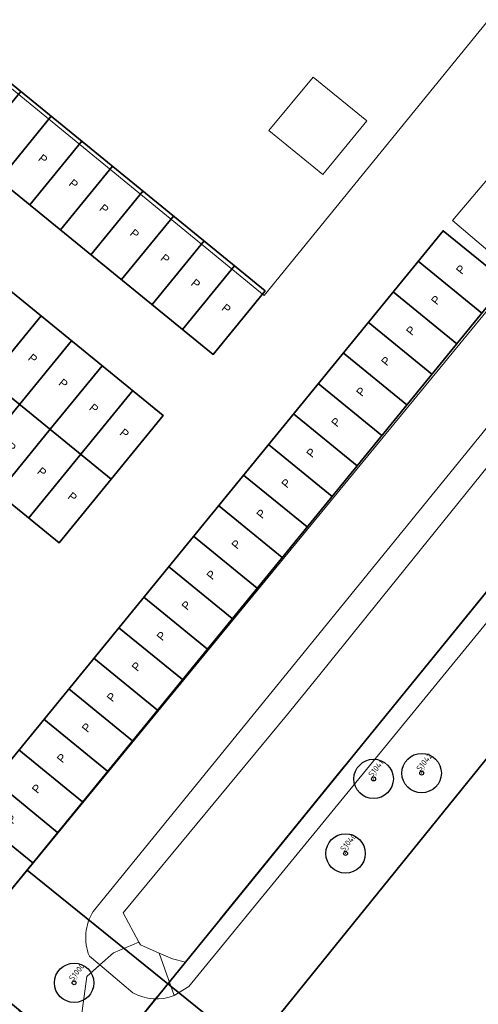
# Model space of a CAD drawing. Header units: metres. Extents: x 93008 to 98406, y 448779 to 454332.
# Tile 86 of 136: x 95543 to 95571, y 451791 to 451851. Entities that reach past the tile are written whole.
import ezdxf
from ezdxf.enums import TextEntityAlignment as Align

# ---------------------------------------------------------------- set-up
doc = ezdxf.new("R2010")
doc.units = ezdxf.units.M
doc.header["$MEASUREMENT"] = 0
doc.header["$PDMODE"] = 3
doc.header["$PDSIZE"] = 0.25
doc.linetypes.add('XX-PROJECTGRENS', pattern=[18, 12, -3, 0, -3])
doc.layers.get('DefPoints').update_dxf_attribs({"color": 6})
for name, color, linetype, lineweight in [('B-ME-AL-SITUATIEMETING-S', 7, 'Continuous', 13), ('B-ME-GR-BOOM-S', 90, 'Continuous', 25), ('B-PV-VW-MARKERING_PARKEERVAK-G', 7, 'Continuous', 35), ('B-PV-VW-MARKERING_PARKEERVAK-SCHEDING-G', 7, 'Continuous', 35), ('B-RO-VH-VERHARDING_ASFALT-PRIM-V', 11, 'Continuous', 18), ('N-PV-GR-GROENSTROOK-G', 3, 'Continuous', 35), ('N-PV-IE-TERREINAFSCHEIDING_KUNSTMATIG_HEKWERK-G', 20, 'IE-TERREINAFSCHEIDING-KUNSTMATIG', 35), ('N-PV-KG-GRENS_BEHEER-G', 210, 'Continuous', 35), ('N-PV-KG-PROJECTGRENS-G', 7, 'XX-PROJECTGRENS', 35), ('X-XX-AL-MEETPUNT_DATA_HOOGTE-T', 3, 'Continuous', 13), ('X-XX-AL-MEETPUNT_DATA_PUNTNUMMER-T', 7, 'Continuous', 13), ('X-XX-AL-MEETPUNT_MARKER-S', 7, 'Continuous', 13)]:
    doc.layers.add(name, color=color, linetype=linetype, lineweight=lineweight)
doc.layers.add('B-PV-VW-MARKERING_PARKEERVAK-T', color=7, linetype='Continuous', lineweight=25, plot=False)
for name, color, linetype, lineweight, true_color in [('B-RO-GR-BEPLANTING_CULTUUR_VASTE PLANTENVAK-V', 7, 'Continuous', 18, 0xa5a552), ('B-RO-OG-TERREIN_CULTUURSCHEIDING-V', 7, 'Continuous', 18, 0x28c846), ('B-RO-OG-WATER-V', 7, 'Continuous', 18, 0xafcde1), ('B-RO-OG-WATER_SLOOT-V', 7, 'Continuous', 18, 0xafcde1), ('B-RO-VH-VERHARDING_BETONSTRAATSTEEN-V', 7, 'Continuous', 18, 0xcdcdcd)]:
    doc.layers.add(name, color=color, linetype=linetype, lineweight=lineweight, true_color=true_color)
doc.styles.add('NLCS-ISO', font='NLCS-ISO.ttf')
doc.styles.get("Standard").update_dxf_attribs({"font": 'arial.ttf'})
doc.linetypes.add('IE-TERREINAFSCHEIDING-KUNSTMATIG', pattern='A,4,[82,NLCS.SHX,S=0.75,R=90,X=0,Y=0],4,-2', length=10)

# ---------------------------------------------------------------- blocks, each defined once
blk = doc.blocks.new('-P')
at = {"layer": 'B-PV-VW-MARKERING_PARKEERVAK-T'}
blk.add_text('P', height=0.5, dxfattribs=at).set_placement((0, 0), align=Align.MIDDLE_CENTER)
blk = doc.blocks.new('*U9')
at = {"layer": 'B-PV-VW-MARKERING_PARKEERVAK-G'}
blk.add_lwpolyline([(0, 0), (115.2, 0), (115.2, 5), (0, 5)], close=True, dxfattribs=at)
at = {"layer": 'B-PV-VW-MARKERING_PARKEERVAK-SCHEDING-G'}
for p, q in [((105.6, 0), (105.6, 5)), ((108, 0), (108, 5)), ((110.4, 0), (110.4, 5)), ((112.8, 0), (112.8, 5)), ((115.2, 0), (115.2, 5))]:
    blk.add_line(p, q, dxfattribs=at)
at = {"layer": 'B-PV-VW-MARKERING_PARKEERVAK-T'}
for p in [(106.856, 2.667), (109.256, 2.667), (111.656, 2.667), (114.056, 2.667)]:
    blk.add_blockref('-P', p, dxfattribs=at)
blk = doc.blocks.new('*U43')
at = {"layer": 'B-PV-VW-MARKERING_PARKEERVAK-G'}
blk.add_lwpolyline([(0, 0), (115.2, 0), (115.2, 5), (0, 5)], close=True, dxfattribs=at)
at = {"layer": 'B-PV-VW-MARKERING_PARKEERVAK-SCHEDING-G'}
for p, q in [((96, 0), (96, 5)), ((98.4, 0), (98.4, 5)), ((100.8, 0), (100.8, 5)), ((103.2, 0), (103.2, 5)), ((105.6, 0), (105.6, 5)), ((108, 0), (108, 5)), ((110.4, 0), (110.4, 5)), ((112.8, 0), (112.8, 5)), ((115.2, 0), (115.2, 5))]:
    blk.add_line(p, q, dxfattribs=at)
at = {"layer": 'B-PV-VW-MARKERING_PARKEERVAK-T'}
for p in [(99.656, 2.667), (102.056, 2.667), (104.456, 2.667), (106.856, 2.667), (109.256, 2.667), (111.656, 2.667), (114.056, 2.667)]:
    blk.add_blockref('-P', p, dxfattribs=at)
blk = doc.blocks.new('*U71')
at = {"layer": 'B-PV-VW-MARKERING_PARKEERVAK-G'}
blk.add_lwpolyline([(0, 0), (55.2, 0), (55.2, 5), (0, 5)], close=True, dxfattribs=at)
at = {"layer": 'B-PV-VW-MARKERING_PARKEERVAK-SCHEDING-G'}
for p, q in [((2.4, 0), (2.4, 5)), ((4.8, 0), (4.8, 5)), ((7.2, 0), (7.2, 5)), ((9.6, 0), (9.6, 5)), ((12, 0), (12, 5)), ((14.4, 0), (14.4, 5)), ((16.8, 0), (16.8, 5)), ((19.2, 0), (19.2, 5)), ((21.6, 0), (21.6, 5)), ((24, 0), (24, 5)), ((26.4, 0), (26.4, 5)), ((28.8, 0), (28.8, 5)), ((31.2, 0), (31.2, 5)), ((33.6, 0), (33.6, 5)), ((36, 0), (36, 5)), ((38.4, 0), (38.4, 5)), ((40.8, 0), (40.8, 5)), ((43.2, 0), (43.2, 5)), ((45.6, 0), (45.6, 5)), ((48, 0), (48, 5)), ((50.4, 0), (50.4, 5)), ((52.8, 0), (52.8, 5)), ((55.2, 0), (55.2, 5))]:
    blk.add_line(p, q, dxfattribs=at)
at = {"layer": 'B-PV-VW-MARKERING_PARKEERVAK-T'}
for p in [(1.256, 2.667), (3.656, 2.667), (6.056, 2.667), (8.456, 2.667), (10.856, 2.667), (13.256, 2.667), (15.656, 2.667), (18.056, 2.667), (20.456, 2.667), (22.856, 2.667), (25.256, 2.667), (27.656, 2.667), (30.056, 2.667), (32.456, 2.667), (34.856, 2.667), (37.256, 2.667), (39.656, 2.667), (42.056, 2.667), (44.456, 2.667), (46.856, 2.667), (49.256, 2.667), (51.656, 2.667), (54.056, 2.667)]:
    blk.add_blockref('-P', p, dxfattribs=at)
blk = doc.blocks.new('*U269')
at = {"layer": 'B-ME-GR-BOOM-S'}
for radius in [1, 0.1]:
    blk.add_circle((0, 0), radius, dxfattribs=at)
blk = doc.blocks.new('*U271')
at = {"layer": 'B-ME-GR-BOOM-S'}
for radius in [1, 0.1]:
    blk.add_circle((0, 0), radius, dxfattribs=at)
blk = doc.blocks.new('SAL-MEETPUNT_MARKER-SO')
at = {"layer": 'DefPoints', "color": 0, "linetype": 'ByBlock', "lineweight": -2}
blk.add_point((0, 0), dxfattribs=at)
at = {"layer": 'X-XX-AL-MEETPUNT_MARKER-S'}
blk.add_circle((0, 0), 0.0815, dxfattribs=at)
at = {"layer": 'X-XX-AL-MEETPUNT_DATA_HOOGTE-T', "style": 'NLCS-ISO', "oblique": 30}
blk.add_attdef('HOOGTE', (0.08, 0), '', height=1, dxfattribs=at)
at = {"layer": 'X-XX-AL-MEETPUNT_DATA_PUNTNUMMER-T', "color": 1, "style": 'NLCS-ISO'}
blk.add_attdef('PUNTID', (0.08, 1.19), '', height=3.5, dxfattribs=at)

msp = doc.modelspace()

# ---------------------------------------------------------------- linework, layer by layer
at = {"layer": 'B-RO-GR-BEPLANTING_CULTUUR_VASTE PLANTENVAK-V', "flags": 128}
msp.add_lwpolyline([(95669.486, 451934.156), (95625.168, 451879.802), (95553.745, 451792.49), (95552.845, 451791.937, -0.223957), (95550.335, 451792.111), (95548.322, 451793.804), (95547.534, 451793.104), (95546.885, 451788.327), (95546.937, 451788.159), (95554.493, 451781.975, -0.103268), (95557.284, 451780.83, 0.389422), (95561.301, 451781.406), (95563.323, 451783.877), (95557.49, 451788.591), (95615.796, 451860.74), (95624.083, 451854.043), (95628.454, 451859.492), (95626.37, 451861.446), (95644.201, 451883.233), (95644.577, 451882.884), (95660.533, 451902.211), (95660.294, 451902.56), (95677.827, 451923.783)], format="xyb", dxfattribs=at)
at = {"layer": 'B-RO-OG-TERREIN_CULTUURSCHEIDING-V', "flags": 128}
msp.add_lwpolyline([(95547.534, 451793.104), (95548.262, 451793.75), (95548.322, 451793.804), (95547.687, 451794.337, -0.245231), (95547.924, 451797.065), (95574.029, 451829.174), (95660.912, 451936.302), (95667.822, 451944.46), (95661.68, 451952.144), (95646.048, 451933.036), (95644.498, 451931.002), (95642.338, 451928.231), (95642.408, 451928.134), (95646.249, 451925.022), (95610.84, 451881.281), (95576.745, 451839.705), (95572.919, 451842.834), (95569.775, 451839.126), (95573.673, 451835.823), (95539.519, 451794.229), (95546.937, 451788.159), (95546.885, 451788.327)], format="xyb", close=True, dxfattribs=at)
at = {"layer": 'B-RO-OG-WATER-V'}
msp.add_lwpolyline([(95668.425, 451935.562), (95668.984, 451942.812), (95662.42, 451934.883), (95618.823, 451881.523), (95580.674, 451835.397), (95576.551, 451829.886), (95561.367, 451811.059), (95559.69, 451808.979), (95549.736, 451796.974), (95550.705, 451795.195), (95550.796, 451795.027), (95551.932, 451794.528), (95552.737, 451794.174), (95553.526, 451793.977), (95563.981, 451806.839), (95605.389, 451857.78), (95610.958, 451864.687), (95624.138, 451881.035)], close=True, dxfattribs=at)
at = {"layer": 'B-RO-OG-WATER_SLOOT-V'}
for points in [[(95618.823, 451881.523), (95662.42, 451934.883), (95668.984, 451942.812), (95667.822, 451944.46), (95660.912, 451936.302), (95574.029, 451829.174), (95547.924, 451797.065, 0.245231), (95547.687, 451794.337), (95548.322, 451793.804), (95549.161, 451794.549), (95550.705, 451795.195), (95549.736, 451796.974), (95559.69, 451808.979), (95561.367, 451811.059), (95576.551, 451829.886), (95580.674, 451835.397)], [(95551.932, 451794.528), (95550.796, 451795.027), (95550.705, 451795.195), (95549.161, 451794.549), (95548.322, 451793.804), (95550.335, 451792.111, 0.223957), (95552.845, 451791.937)]]:
    msp.add_lwpolyline(points, format="xyb", close=True, dxfattribs=at)
msp.add_lwpolyline([(95625.168, 451879.802), (95669.486, 451934.156), (95670.034, 451934.828), (95668.425, 451935.562), (95624.138, 451881.035), (95610.958, 451864.687), (95605.389, 451857.78), (95563.981, 451806.839), (95553.526, 451793.977), (95552.737, 451794.174), (95551.932, 451794.528), (95552.845, 451791.937), (95553.745, 451792.49)], close=True, dxfattribs=at)
at = {"layer": 'B-RO-VH-VERHARDING_ASFALT-PRIM-V'}
msp.add_lwpolyline([(95564.567, 451845.189), (95561.3, 451847.852), (95558.612, 451844.604), (95561.883, 451841.924)], close=True, dxfattribs=at)
at = {"layer": 'B-RO-VH-VERHARDING_BETONSTRAATSTEEN-V'}
msp.add_lwpolyline([(95581.649, 451978.9), (95582.918, 451980.426), (95552.789, 452004.934, 0.159208), (95550.601, 452006.136), (95545.766, 452006.433, 0.201154), (95543.406, 452005.638), (95473.309, 451920.145), (95465.485, 451910.603), (95469.397, 451907.446), (95500, 451882.359), (95558.317, 451834.554), (95638.141, 451932.632), (95629.912, 451939.391)], format="xyb", close=True, dxfattribs=at)
msp.add_lwpolyline([(95561.3, 451847.852), (95564.567, 451845.189), (95561.883, 451841.924), (95558.612, 451844.604)], close=True, dxfattribs=at)
at = {"layer": 'N-PV-GR-GROENSTROOK-G', "flags": 128}
msp.add_lwpolyline([(95615.796, 451860.74), (95557.49, 451788.591)], dxfattribs=at)
msp.add_lwpolyline([(95555.058, 451781.838, -0.087942), (95557.284, 451780.83, 0.389422), (95561.301, 451781.406), (95563.323, 451783.877), (95543.91, 451799.565), (95539.519, 451794.229), (95539.514, 451794.232), (95538.166, 451792.581), (95534.233, 451795.676), (95533.443, 451794.716, 0.057441), (95538.078, 451784.246, 0.060077), (95538.95, 451783.104, 0.241948), (95542.473, 451782.125, -0.113848)], format="xyb", close=True, dxfattribs=at)
at = {"layer": 'N-PV-IE-TERREINAFSCHEIDING_KUNSTMATIG_HEKWERK-G', "flags": 128}
msp.add_lwpolyline([(95668.56, 451737.917), (95677.037, 451731.066), (95716.236, 451779.57), (95615.796, 451860.74), (95557.49, 451788.591), (95563.323, 451783.877)], dxfattribs=at)
at = {"layer": 'N-PV-KG-GRENS_BEHEER-G', "flags": 128}
msp.add_lwpolyline([(95728.569, 451777.825), (95615.528, 451870.355), (95605.389, 451857.78), (95563.981, 451806.839), (95553.526, 451793.977), (95548.073, 451787.229), (95539.514, 451794.232), (95538.164, 451792.582), (95534.233, 451795.676), (95528.002, 451788.104), (95528.002, 451788.104, 0.512183), (95528.416, 451786.535, -0.006362), (95531.206, 451785.424, -0.08139), (95546.06, 451776.238, 0.149124), (95546.38, 451775.423, 0.032222), (95563.659, 451756.33, 0.094687), (95566.482, 451754.473, 0.013344), (95568.973, 451753.517, -0.218601), (95577.957, 451744.8, 0.010022), (95580, 451739.833, 0.203276)], format="xyb", dxfattribs=at)
at = {"layer": 'N-PV-KG-PROJECTGRENS-G', "flags": 128}
msp.add_lwpolyline([(95528.768, 451789.035), (95522.238, 451794.378), (95519.076, 451790.505), (95511.297, 451796.838), (95505.914, 451790.259), (95504.476, 451788.501), (95510.917, 451783.044), (95511.409, 451782.628), (95519.184, 451776.26), (95521.356, 451774.481), (95528.374, 451768.999), (95531.72, 451773.088), (95646.308, 451679.324), (95647.253, 451677.203), (95728.569, 451777.825), (95615.528, 451870.355), (95605.389, 451857.78), (95563.981, 451806.839), (95553.526, 451793.977), (95548.073, 451787.229), (95539.514, 451794.232), (95538.164, 451792.582), (95534.233, 451795.676), (95528.768, 451789.035)], close=True, dxfattribs=at)

# ---------------------------------------------------------------- block references
at = {"layer": 'B-ME-AL-SITUATIEMETING-S'}
ref = msp.add_blockref('SAL-MEETPUNT_MARKER-SO', (95567.903, 451805.484), dxfattribs=dict(at, xscale=0.1, yscale=0.1, zscale=0.1, rotation=50.92034000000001))
ref.add_attrib('PUNTID', 'S1042', (95567.816, 451805.565), dxfattribs={"layer": 'X-XX-AL-MEETPUNT_DATA_PUNTNUMMER-T', "color": 1, "height": 0.35, "rotation": 50.92034, "style": 'NLCS-ISO'})
ref.add_attrib('HOOGTE', '-4.39', (95567.908, 451805.49), dxfattribs={"layer": 'X-XX-AL-MEETPUNT_DATA_HOOGTE-T', "height": 0.1, "rotation": 50.92034, "style": 'NLCS-ISO', "oblique": 30})
ref = msp.add_blockref('SAL-MEETPUNT_MARKER-SO', (95564.981, 451805.126), dxfattribs=dict(at, xscale=0.1, yscale=0.1, zscale=0.1, rotation=50.92034000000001))
ref.add_attrib('PUNTID', 'S1041', (95564.894, 451805.207), dxfattribs={"layer": 'X-XX-AL-MEETPUNT_DATA_PUNTNUMMER-T', "color": 1, "height": 0.35, "rotation": 50.92034, "style": 'NLCS-ISO'})
ref.add_attrib('HOOGTE', '-4.41', (95564.986, 451805.132), dxfattribs={"layer": 'X-XX-AL-MEETPUNT_DATA_HOOGTE-T', "height": 0.1, "rotation": 50.92034, "style": 'NLCS-ISO', "oblique": 30})
ref = msp.add_blockref('SAL-MEETPUNT_MARKER-SO', (95563.272, 451800.59), dxfattribs=dict(at, xscale=0.1, yscale=0.1, zscale=0.1, rotation=50.92034000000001))
ref.add_attrib('PUNTID', 'S1040', (95563.185, 451800.671), dxfattribs={"layer": 'X-XX-AL-MEETPUNT_DATA_PUNTNUMMER-T', "color": 1, "height": 0.35, "rotation": 50.92034, "style": 'NLCS-ISO'})
ref.add_attrib('HOOGTE', '-4.60', (95563.277, 451800.596), dxfattribs={"layer": 'X-XX-AL-MEETPUNT_DATA_HOOGTE-T', "height": 0.1, "rotation": 50.92034, "style": 'NLCS-ISO', "oblique": 30})
ref = msp.add_blockref('SAL-MEETPUNT_MARKER-SO', (95546.76, 451792.715), dxfattribs=dict(at, xscale=0.1, yscale=0.1, zscale=0.1, rotation=50.92034000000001))
ref.add_attrib('PUNTID', 'S1000', (95546.673, 451792.796), dxfattribs={"layer": 'X-XX-AL-MEETPUNT_DATA_PUNTNUMMER-T', "color": 1, "height": 0.35, "rotation": 50.92034, "style": 'NLCS-ISO'})
ref.add_attrib('HOOGTE', '-4.29', (95546.765, 451792.721), dxfattribs={"layer": 'X-XX-AL-MEETPUNT_DATA_HOOGTE-T', "height": 0.1, "rotation": 50.92034, "style": 'NLCS-ISO', "oblique": 30})
at = {"layer": 'B-ME-GR-BOOM-S', "xscale": 1.2, "yscale": 1.2, "zscale": 1.2}
for name, p in [('*U269', (95567.903, 451805.484)), ('*U269', (95564.981, 451805.126)), ('*U271', (95563.272, 451800.59)), ('*U269', (95546.76, 451792.715))]:
    msp.add_blockref(name, p, dxfattribs=at)
at = {"layer": 'B-PV-VW-MARKERING_PARKEERVAK-G'}
for name, p, rotation in [('*U43', (95465.987, 451903.827), 320.7668916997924), ('*U9', (95459.789, 451896.236), 320.7668916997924), ('*U9', (95456.627, 451892.363), 320.7668916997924), ('*U71', (95538.166, 451792.581), 50.7668916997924)]:
    msp.add_blockref(name, p, dxfattribs=dict(at, rotation=rotation))

doc.saveas('drawing.dxf')
